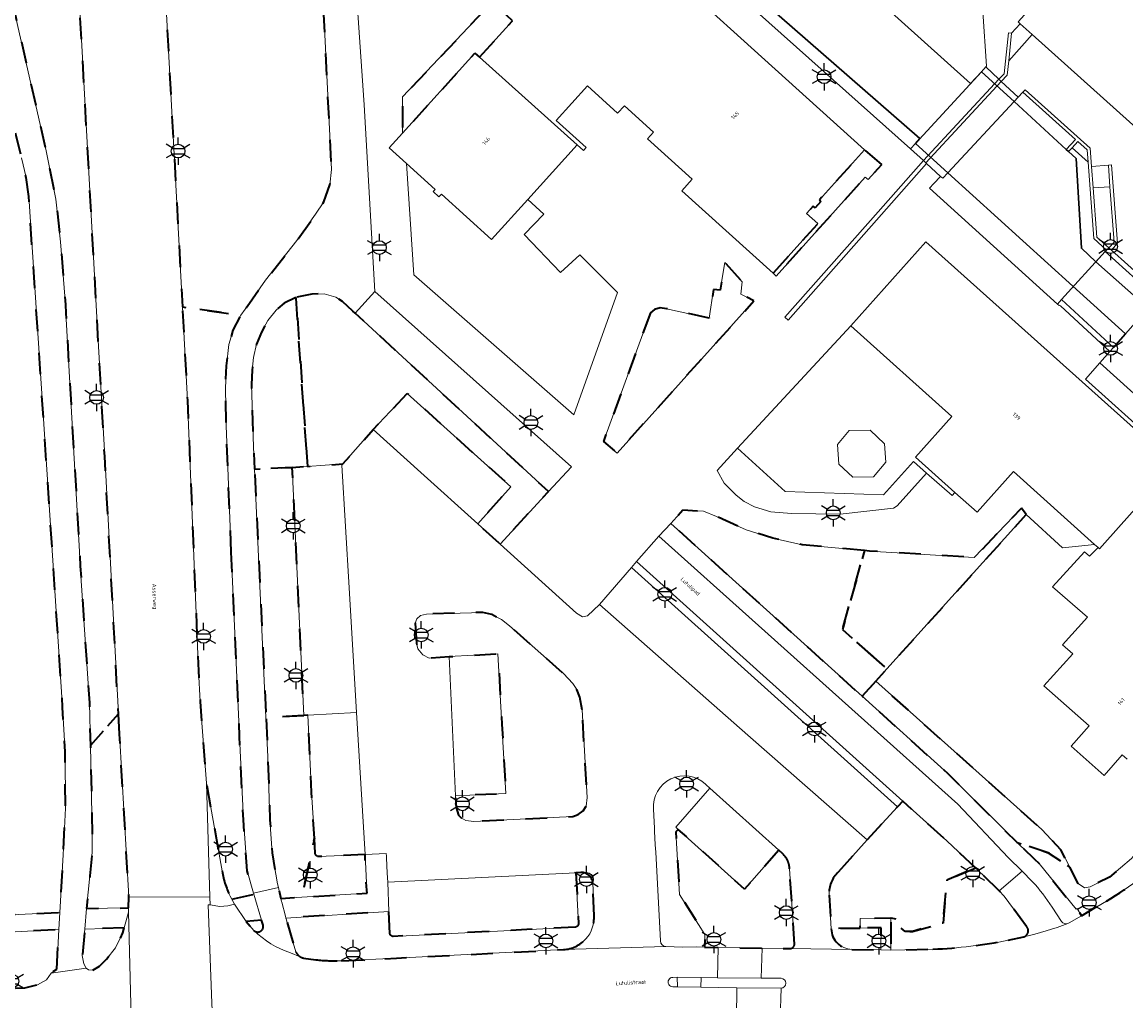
# Model space of a CAD drawing. Extents: x 105780 to 185197, y 477999 to 525027.
# Tile 101 of 256: x 106486 to 106589, y 479594 to 479685. Entities that reach past the tile are written whole.
import ezdxf
from ezdxf.enums import TextEntityAlignment as Align

# ---------------------------------------------------------------- set-up
doc = ezdxf.new("R2010")
doc.units = 0
doc.linetypes.add('XX-HIDDEN', pattern=[4, 2, -2])
for name, color, linetype, lineweight in [('B-GV-GR-HAAG_01-G', 252, 'GR-HAAG1', 13), ('B-GV-GR-MATERIAALGRENS-G', 252, 'XX-HIDDEN', 35), ('B-RO-IE-MEUBILAIR_WEGMEUBILAIR-S', 252, 'Continuous', 25), ('B-RO-IE-TERREINAFSCHEIDING_KUNSTMATIG_SCHUTTING-G', 252, 'IE-TERREINAFSCHEIDING-KUNSTMATIG-DICHT', 18), ('B-WE-GK-KADEMUUR-G', 252, 'Continuous', 18), ('B-WE-GW-WATERGANG_SLOOT_INSTEEK-G', 252, 'Continuous', 30), ('B-XX-KG-KADASTRAAL_BEBOUWING-G', 252, 'Continuous', 20), ('B1-WE-KW-KUNSTWERK_DEK-BRUG', 252, 'Continuous', 18), ('B1-WE-KW-KUNSTWERK_LANDHOOFD-GV', 252, 'Continuous', 18), ('B1-WE-OG-BEBOUWING-T18', 7, 'Continuous', 18), ('B1-WE-OG-TERREIN_ERF-GV', 252, 'Continuous', 18), ('B1-WE-OG-TOPOGRAFIE-T18', 10, 'Continuous', 18), ('B1-WE-VH-VERHARDING_ASFALT-GV', 252, 'Continuous', 18), ('B1-WE-VH-VERHARDING_BEDRIJFSVLOERPLAAT-GV', 252, 'Continuous', 18), ('B1-WE-VH-VERHARDING_BETON-GV', 252, 'Continuous', 18), ('B1-WE-VH-VERHARDING_BETONSTRAATSTEEN-GV', 252, 'Continuous', 18), ('B1-WE-VH-VERHARDING_GESLOTEN-GV', 252, 'Continuous', 18), ('B1-WE-VH-VERHARDING_STRAATBAKSTEEN-GV', 252, 'Continuous', 18), ('B1-WE-VH-VERHARDING_TEGEL-GV', 252, 'Continuous', 18)]:
    doc.layers.add(name, color=color, linetype=linetype, lineweight=lineweight)
doc.styles.add('NLCS-ISO', font='NLCS-ISO.ttf')
doc.styles.add('NLCS-ISO-M200-T18', font='NLCS-ISO.ttf', dxfattribs={"height": 0.36})
doc.linetypes.add('GR-HAAG1', pattern='A,6,[176,NLCS.shx,S=0.125,R=0,X=0,Y=0],-2', length=8)
doc.linetypes.add('IE-TERREINAFSCHEIDING-KUNSTMATIG-DICHT', pattern='A,8,-1,[82,NLCS.SHX,S=0.75,R=90,X=0,Y=0],-1', length=10)

# ---------------------------------------------------------------- blocks, each defined once
blk = doc.blocks.new('B-SIE-WEG_LICHTMAST-SO')
at = {"ltscale": 0.1}
for p, q in [((0, 1.27), (0, 2.53)), ((-1.1, 0.63), (-2.19, 1.27)), ((1.1, 0.63), (2.19, 1.27)), ((-1.1, -0.63), (-2.19, -1.27)), ((0, -1.27), (0, -2.53)), ((1.1, -0.63), (2.19, -1.27))]:
    blk.add_line(p, q, dxfattribs=at)
at = {"flags": 128}
for points in [[(-1.16, 0.5), (1.16, 0.5)], [(-1.16, -0.5), (1.16, -0.5)]]:
    blk.add_lwpolyline(points, dxfattribs=at)
at = {"ltscale": 0.1}
blk.add_circle((0, 0), 1.27, dxfattribs=at)
at = {"style": 'NLCS-ISO'}
blk.add_attdef('TYPE', text='', height=1.8, dxfattribs=at).set_placement((0, 2.53), align=Align.BOTTOM_CENTER)

msp = doc.modelspace()

# ---------------------------------------------------------------- linework, layer by layer
at = {"layer": 'B-GV-GR-HAAG_01-G', "flags": 128}
msp.add_lwpolyline([(106552.624, 479645.137), (106550.75, 479643.07), (106551.39, 479641.9), (106552.51, 479640.78), (106553.25, 479640.2), (106554.19, 479639.71), (106555.71, 479639.23), (106557.64, 479639.09), (106562.13, 479639.01), (106567.06, 479639.59), (106567.42, 479639.79), (106570.13, 479642.82), (106568.93, 479643.91), (106566.14, 479640.81), (106557.05, 479641.11)], close=True, dxfattribs=at)
at = {"layer": 'B-GV-GR-MATERIAALGRENS-G', "flags": 128}
for points in [[(106514.354, 479685.256), (106507.321, 479691.431), (106500.85, 479696.83), (106500.21, 479696.84), (106500.005, 479700.61), (106498.958, 479700.57), (106501.268, 479658.204), (106506.69, 479657.42), (106507.473, 479658.542), (106508.95, 479660.66), (106511.85, 479664.33), (106513.6, 479666.77), (106514.36, 479667.91), (106514.91, 479669.5), (106515.08, 479670.91)], [(106487.05, 479668.41), (106486.8, 479670.16), (106486.39, 479672), (106481.535, 479691.913), (106470.985, 479695.339), (106466.745, 479691.707), (106467.86, 479687.72), (106459.98, 479685.912), (106454.63, 479681.33), (106459.387, 479680.814), (106471.292, 479681.46), (106482.17, 479682.17), (106483.46, 479667.17), (106483.87, 479661.04), (106482.42, 479661.17), (106483.923, 479638.6), (106483.976, 479637.599), (106484.149, 479633.709), (106485.45, 479601.964), (106489.927, 479602.18), (106490.25, 479607.51), (106490.45, 479611.81), (106490.41, 479617.03), (106490.19, 479621.18)], [(106491.37, 479693.03), (106484.415, 479691.361), (106484.481, 479691.076), (106488.65, 479672.65), (106489.57, 479668.17), (106489.99, 479664.21), (106490.44, 479658.43), (106490.486, 479657.616), (106491.743, 479635.562), (106491.82, 479634.22), (106492.66, 479621.57), (106492.752, 479617.614), (106495.35, 479620.545), (106494.08, 479644.35), (106493.333, 479657.771)], [(106528.768, 479681.299), (106531.822, 479684.677), (106529.93, 479686.387), (106521.65, 479677.63), (106521.65, 479677.123), (106521.65, 479674.279), (106528.342, 479681.684)], [(106566, 479671.38), (106564.393, 479672.72), (106560.211, 479668.093), (106560.354, 479667.964), (106559.814, 479667.367), (106559.64, 479667.525), (106559.03, 479666.85), (106560.077, 479665.903), (106555.926, 479661.31), (106556.213, 479661.051), (106564.45, 479670.21), (106564.71, 479669.99)], [(106544.57, 479657.66), (106540.23, 479645.75), (106541.49, 479644.68), (106554.146, 479658.752), (106552.95, 479659.39), (106553.07, 479660.52), (106551.47, 479662.31), (106551.04, 479659.76), (106550.42, 479659.81), (106550, 479657.15), (106546.06, 479658.03), (106545.48, 479658.1), (106544.95, 479657.97)], [(106517.248, 479657.628), (106517.04, 479657.82), (106516.07, 479658.7), (106515.48, 479659.1), (106514.4, 479659.41), (106513.25, 479659.39), (106511.78, 479659.08), (106512.851, 479643.447), (106516.115, 479643.67), (106518.93, 479646.87), (106522.07, 479650.19), (106531.66, 479641.56), (106528.59, 479638.131), (106530.658, 479636.259), (106535.142, 479641.108)], [(106511.78, 479659.08), (106510.68, 479658.54), (106509.93, 479657.91), (106509.16, 479656.95), (106508.59, 479655.85), (106508.12, 479654.74), (106507.86, 479653.53), (106507.72, 479652.35), (106507.65, 479651.03), (106507.85, 479645.26), (106507.945, 479643.189), (106511.44, 479643.35), (106512.851, 479643.447)], [(106511.44, 479643.35), (106507.945, 479643.189), (106509.003, 479620.228), (106512.49, 479620.39)], [(106564.373, 479635.654), (106558.61, 479636.2), (106555.9, 479636.79), (106553.44, 479637.57), (106550.7, 479638.8), (106549.48, 479639.29), (106547.57, 479639.38), (106546.47, 479638.16), (106564.17, 479622.174), (106565.43, 479623.57), (106566.463, 479624.714), (106562.345, 479628.341)], [(106579.35, 479638.99), (106578.9, 479639.57), (106574.54, 479635.02), (106564.84, 479635.61), (106564.373, 479635.654), (106562.345, 479628.341), (106566.463, 479624.714)], [(106538.25, 479620.92), (106538.05, 479622.1), (106537.78, 479622.81), (106537.41, 479623.37), (106536.54, 479624.27), (106531.54, 479628.69), (106530.79, 479629.27), (106529.91, 479629.73), (106529.06, 479629.94), (106523.87, 479629.77), (106523.31, 479629.64), (106522.96, 479629.33), (106522.8, 479628.93), (106522.92, 479627.08), (106523.05, 479626.55), (106523.53, 479626), (106524.11, 479625.71), (106525.96, 479625.85), (106530.47, 479626.11), (106530.839, 479619.564), (106531.2, 479613.17), (106526.542, 479612.96), (106526.59, 479611.89), (106526.83, 479611.18), (106527.07, 479610.93), (106527.49, 479610.67), (106528.25, 479610.6), (106537.4, 479611.04), (106537.89, 479611.23), (106538.35, 479611.58), (106538.64, 479612.02), (106538.73, 479612.8)], [(106565.43, 479623.57), (106564.17, 479622.174), (106572.09, 479615.02), (106578.502, 479608.651), (106581.392, 479607.704), (106583.39, 479606.35), (106582.54, 479607.96), (106580.79, 479609.85)], [(106495.45, 479618.67), (106495.35, 479620.545), (106492.752, 479617.614), (106492.9, 479611.26), (106492.92, 479607.75), (106492.703, 479605.549), (106492.409, 479602.543), (106496.284, 479602.59), (106496.32, 479603.63)], [(106512.872, 479620.412), (106512.49, 479620.39), (106509.003, 479620.228), (106509.17, 479616.6), (106509.37, 479610.73), (106509.56, 479607.7), (106510.07, 479604.82), (106510.15, 479604.473), (106510.357, 479603.575), (106510.382, 479603.467), (106512.32, 479603.583), (106513.477, 479609.008), (106513.224, 479613.313)], [(106489.65, 479596.93), (106489.83, 479600.59), (106470.19, 479599.544), (106470.359, 479594.377), (106476.84, 479594.82), (106486.7, 479595.21), (106487.87, 479595.49), (106488.71, 479595.94), (106489.12, 479596.57)], [(106495.885, 479600.75), (106492.233, 479600.63), (106492.01, 479598.18), (106492.16, 479597.42), (106492.37, 479597.02), (106492.59, 479596.88), (106492.99, 479596.82), (106493.6, 479597.19), (106494.25, 479597.84), (106495.08, 479598.89), (106495.76, 479600.28)]]:
    msp.add_lwpolyline(points, close=True, dxfattribs=at)
for points in [[(106505.79, 479635.51), (106505.315, 479647.186), (106505.27, 479650.67), (106505.35, 479652.74), (106505.58, 479654.71), (106505.98, 479656.05), (106506.69, 479657.42), (106501.268, 479658.204), (106501.74, 479649.55), (106502.75, 479624.53), (106502.91, 479621.683), (106503.489, 479614.143), (106504.969, 479605.842)], [(106505.832, 479603.397), (106507.883, 479603.875), (106507.863, 479603.944), (106507.267, 479606.026), (106506.91, 479610.74), (106506.562, 479618.445), (106505.79, 479635.51)], [(106604.399, 479620.904), (106604.08, 479621.31), (106603.303, 479622.013), (106592.27, 479610.18), (106590.12, 479608.04), (106587.06, 479605.44), (106585.26, 479604.54), (106584.74, 479604.46), (106584.15, 479604.85), (106583.39, 479606.35), (106581.392, 479607.704), (106578.502, 479608.651), (106578.608, 479608.546), (106580.093, 479607.141), (106580.55, 479606.695), (106583.962, 479602.464), (106584.075, 479602.534), (106584.457, 479601.876), (106586.767, 479603.228)], [(106574.65, 479606.3), (106572, 479608.79), (106567.923, 479612.461), (106567.449, 479611.949), (106564.616, 479608.887), (106562.493, 479606.514), (106561.956, 479605.911)], [(106556.442, 479607.933), (106553.289, 479604.329), (106547.157, 479609.858), (106546.919, 479609.619), (106547.276, 479603.835), (106549.609, 479600.136), (106549.578, 479598.954), (106550.832, 479598.935), (106554.912, 479598.872), (106557.524, 479598.832)], [(106513.557, 479607.643), (106513.477, 479609.008), (106512.32, 479603.583), (106518.357, 479603.944), (106518.323, 479604.23), (106518.17, 479607.534)], [(106518.17, 479607.534), (106513.866, 479607.34)], [(106556.822, 479607.592), (106556.442, 479607.933)], [(106557.912, 479599.223), (106557.446, 479606.224)], [(106561.119, 479603.784), (106561.312, 479600.668), (106563.984, 479600.729), (106563.986, 479601.612), (106566.825, 479601.691), (106567.499, 479601.536), (106567.709, 479600.752), (106568.149, 479600.408), (106568.818, 479600.427), (106571.648, 479601.192), (106572.012, 479605.15), (106574.65, 479606.3)], [(106576.853, 479604.172), (106574.65, 479606.3), (106572.012, 479605.15), (106571.648, 479601.192), (106568.818, 479600.427), (106568.149, 479600.408), (106567.709, 479600.752), (106567.499, 479601.536), (106566.825, 479601.691), (106566.831, 479598.69), (106570.716, 479598.774)], [(106538.14, 479605.879), (106537.688, 479605.839)], [(106537.688, 479605.839), (106537.912, 479601.131)], [(106539.355, 479601.907), (106539.255, 479604.941)], [(106579.378, 479600.878), (106577.31, 479603.674), (106576.853, 479604.172)], [(106520.468, 479600.223), (106520.379, 479602.261), (106510.852, 479601.657), (106510.863, 479601.616), (106510.933, 479601.35), (106511.761, 479598.528)], [(106508.597, 479601.461), (106507.171, 479601.347), (106507.891, 479600.497)], [(106508.742, 479601.007), (106508.597, 479601.461)], [(106537.638, 479600.818), (106520.775, 479599.957)], [(106563.984, 479600.729), (106561.312, 479600.668)], [(106563.209, 479598.757), (106565.896, 479598.707), (106565.918, 479600.759), (106563.984, 479600.729)], [(106577.676, 479599.6), (106579.119, 479599.91)], [(106515.999, 479597.713), (106521.077, 479597.945), (106536.531, 479598.736)], [(106512.483, 479597.951), (106513.607, 479597.8)]]:
    msp.add_lwpolyline(points, dxfattribs=at)
for points in [[(106513.866, 479607.34, -0.36601), (106513.557, 479607.643)], [(106557.278, 479606.973, 0.1032792), (106556.822, 479607.592)], [(106586.767, 479603.228, 0.074603), (106592.831, 479608.037)], [(106557.446, 479606.224, 0.1039977), (106557.278, 479606.973)], [(106504.969, 479605.842, 0.0731874), (106505.832, 479603.397)], [(106539.255, 479604.941, 0.3726691), (106538.14, 479605.879)], [(106561.956, 479605.911, 0.2241466), (106561.119, 479603.784)], [(106536.531, 479598.736, 0.4175158), (106539.355, 479601.907)], [(106537.912, 479601.131, -0.3801485), (106537.638, 479600.818)], [(106507.891, 479600.497, 0.7366097), (106508.742, 479601.007)], [(106520.775, 479599.957, -0.3716979), (106520.468, 479600.223)], [(106561.312, 479600.668, 0.4044121), (106563.209, 479598.757)], [(106579.119, 479599.91, 0.5485343), (106579.378, 479600.878)], [(106557.524, 479598.832, 0.3510717), (106557.912, 479599.223)], [(106570.716, 479598.774, 0.0387924), (106577.676, 479599.6)], [(106511.761, 479598.528, 0.1472593), (106512.166, 479598.078)], [(106512.166, 479598.078, 0.0799368), (106512.483, 479597.951)], [(106513.607, 479597.8, 0.040559), (106515.999, 479597.713)]]:
    msp.add_lwpolyline(points, format="xyb", dxfattribs=at)
at = {"layer": 'B-RO-IE-TERREINAFSCHEIDING_KUNSTMATIG_SCHUTTING-G', "flags": 128}
for points in [[(106577.724, 479680.968), (106577.992, 479683.514), (106577.694, 479683.545), (106577.295, 479679.764), (106576.824, 479679.258), (106577.043, 479679.053), (106577.583, 479679.633)], [(106569.828, 479671.742), (106570.053, 479671.544), (106577.043, 479679.053), (106576.824, 479679.258)], [(106579.038, 479678.069), (106583.908, 479673.702), (106583.052, 479672.767), (106583.273, 479672.565), (106583.591, 479672.912), (106584.132, 479673.502), (106584.988, 479672.734), (106585.073, 479671.584), (106585.593, 479664.52), (106586.786, 479663.45), (106586.99, 479663.67), (106585.884, 479664.663), (106585.549, 479669.204), (106585.402, 479671.199), (106585.278, 479672.877), (106579.242, 479678.289)], [(106570.128, 479671.478), (106570.053, 479671.544), (106569.828, 479671.742), (106565.66, 479667), (106557.02, 479657.24), (106557.32, 479656.975), (106565.96, 479666.735)], [(106586.948, 479671.313), (106587.095, 479669.318), (106587.473, 479664.189), (106586.99, 479663.67), (106587.227, 479663.457), (106587.78, 479664.1), (106587.247, 479671.335)], [(106586.149, 479653.011), (106584.823, 479651.52), (106593.357, 479643.868), (106594.956, 479642.434), (106597.116, 479643.162), (106594.683, 479645.347)]]:
    msp.add_lwpolyline(points, close=True, dxfattribs=at)
at = {"layer": 'B-WE-GK-KADEMUUR-G', "flags": 128}
for points in [[(106530.445, 479695.806), (106530.919, 479695.4), (106531.121, 479695.622), (106534.01, 479698.94), (106539.01, 479699.29), (106568.64, 479672.83), (106569.095, 479673.325), (106569.514, 479673.781), (106539.628, 479699.883), (106533.832, 479699.316)], [(106585.073, 479671.584), (106583.591, 479672.912), (106583.273, 479672.565), (106583.954, 479671.94), (106584.46, 479663.63), (106585.78, 479662.37), (106586.656, 479663.311), (106586.786, 479663.45), (106585.593, 479664.52)], [(106572.092, 479670.608), (106571.62, 479670.1), (106571.427, 479670.277), (106570.808, 479669.611), (106570.409, 479669.181), (106582.236, 479658.461), (106582.614, 479658.878), (106587.41, 479654.43), (106588.531, 479655.702), (106583.674, 479660.106)], [(106591.99, 479659.81), (106591.77, 479659.38), (106591.446, 479659.012), (106586.656, 479663.311), (106585.78, 479662.37), (106590.625, 479658.08), (106603.044, 479646.74), (106614.85, 479635.96), (106613.36, 479634.44), (106614.31, 479633.63), (106614.991, 479633.008), (106615.168, 479632.847), (106615.476, 479633.189), (106618.159, 479636.171), (106617.998, 479636.322)]]:
    msp.add_lwpolyline(points, close=True, dxfattribs=at)
at = {"layer": 'B-WE-GW-WATERGANG_SLOOT_INSTEEK-G', "flags": 128}
for points in [[(106539.628, 479699.883), (106569.514, 479673.781), (106569.095, 479673.325), (106572.092, 479670.608), (106583.674, 479660.106), (106588.531, 479655.702), (106587.41, 479654.43), (106587.084, 479654.064), (106586.149, 479653.011), (106594.683, 479645.347)], [(106590.625, 479658.08), (106585.78, 479662.37), (106584.46, 479663.63), (106583.954, 479671.94), (106583.273, 479672.565), (106583.052, 479672.767), (106578.221, 479677.192), (106575.197, 479679.962), (106574.205, 479678.883), (106565.356, 479686.817)]]:
    msp.add_lwpolyline(points, dxfattribs=at)
at = {"layer": 'B-XX-KG-KADASTRAAL_BEBOUWING-G', "flags": 128}
for points in [[(106547.301, 479739.247), (106536.429, 479727.282), (106542.548, 479721.823), (106542.772, 479721.624), (106552.23, 479713.186), (106550.303, 479711.045), (106549.192, 479709.81), (106548.181, 479708.686), (106563.832, 479694.606), (106562.511, 479693.137), (106567.359, 479689.05), (106568.727, 479690.577), (106573.195, 479686.571), (106573.629, 479687.055), (106576.366, 479690.108), (106578.376, 479688.306), (106578.467, 479687.21), (106579.567, 479687.238), (106580.364, 479686.523), (106578.608, 479684.565), (106578.789, 479684.403), (106579.906, 479683.402), (106591.005, 479673.45)], [(106531.822, 479684.677), (106528.768, 479681.299), (106537.794, 479673.184), (106538.372, 479672.662), (106538.621, 479672.938), (106535.846, 479675.446), (106538.74, 479678.648), (106541.537, 479676.12), (106542.161, 479676.81), (106544.855, 479674.374), (106544.304, 479673.764), (106548.452, 479670.015), (106547.482, 479668.943), (106555.926, 479661.31), (106560.077, 479665.903), (106559.03, 479666.85), (106559.64, 479667.525), (106559.814, 479667.367), (106560.354, 479667.964), (106560.211, 479668.093), (106564.393, 479672.72), (106538.623, 479696.013)], [(106589.164, 479639.194), (106586.383, 479636.083), (106586.142, 479635.815), (106585.993, 479635.949), (106585.207, 479635.129), (106584.744, 479635.535), (106581.786, 479632.306), (106585.018, 479629.485), (106582.712, 479626.947), (106583.651, 479626.115), (106580.986, 479623.142), (106585.175, 479619.452), (106583.5, 479617.55), (106586.562, 479614.852), (106588.238, 479616.754), (106588.695, 479616.352)]]:
    msp.add_lwpolyline(points, dxfattribs=at)
for points in [[(106537.794, 479673.184), (106528.768, 479681.299), (106528.342, 479681.684), (106521.65, 479674.279), (106520.408, 479672.905), (106521.992, 479671.473), (106524.647, 479669.074), (106524.461, 479668.869), (106525.012, 479668.371), (106525.241, 479668.624), (106529.881, 479664.43), (106533.233, 479668.139)], [(106563.114, 479656.457), (106572.474, 479648.067), (106569.103, 479644.306), (106572.756, 479641.032), (106574.8, 479639.2), (106578.17, 479642.961), (106585.678, 479636.231), (106585.993, 479635.949), (106586.142, 479635.815), (106586.383, 479636.083), (106589.164, 479639.194), (106593.096, 479643.58), (106570.07, 479664.217)]]:
    msp.add_lwpolyline(points, close=True, dxfattribs=at)
at = {"layer": 'B1-WE-KW-KUNSTWERK_DEK-BRUG', "flags": 128}
for points in [[(106568.64, 479672.83), (106569.828, 479671.742), (106570.128, 479671.478), (106571.427, 479670.277), (106571.62, 479670.1), (106572.092, 479670.608), (106578.221, 479677.192), (106578.6, 479677.6), (106577.043, 479679.053), (106576.824, 479679.258), (106575.6, 479680.4), (106575.197, 479679.962), (106569.095, 479673.325)], [(106582.531, 479658.288), (106587.084, 479654.064), (106587.41, 479654.43), (106591.446, 479659.012), (106591.77, 479659.38), (106587.227, 479663.457), (106586.99, 479663.67), (106586.786, 479663.45), (106586.656, 479663.311), (106582.614, 479658.878), (106582.236, 479658.461), (106582.38, 479658.33)]]:
    msp.add_lwpolyline(points, close=True, dxfattribs=at)
at = {"layer": 'B1-WE-KW-KUNSTWERK_LANDHOOFD-GV', "flags": 128}
for points in [[(106577.043, 479679.053), (106576.824, 479679.258), (106575.6, 479680.4), (106575.197, 479679.962), (106578.221, 479677.192), (106578.6, 479677.6)], [(106569.095, 479673.325), (106568.64, 479672.83), (106569.828, 479671.742), (106570.053, 479671.544), (106570.128, 479671.478), (106571.427, 479670.277), (106571.62, 479670.1), (106572.092, 479670.608)], [(106587.227, 479663.457), (106586.99, 479663.67), (106586.786, 479663.45), (106586.656, 479663.311), (106591.446, 479659.012), (106591.77, 479659.38)], [(106582.614, 479658.878), (106582.236, 479658.461), (106582.38, 479658.33), (106582.531, 479658.288), (106587.084, 479654.064), (106587.41, 479654.43)]]:
    msp.add_lwpolyline(points, close=True, dxfattribs=at)
at = {"layer": 'B1-WE-OG-TERREIN_ERF-GV', "flags": 128}
for points in [[(106563.114, 479656.457), (106552.624, 479645.137), (106557.05, 479641.11), (106566.14, 479640.81), (106568.93, 479643.91), (106570.13, 479642.82), (106572.51, 479640.76), (106572.756, 479641.032), (106569.103, 479644.306), (106572.474, 479648.067)], [(106566.36, 479643.83), (106565.21, 479642.48), (106563.29, 479642.45), (106562, 479643.66), (106561.9, 479645.47), (106562.96, 479646.76), (106564.92, 479646.79), (106566.23, 479645.53)], [(106566.36, 479643.83), (106566.23, 479645.53), (106564.92, 479646.79), (106562.96, 479646.76), (106561.9, 479645.47), (106562, 479643.66), (106563.29, 479642.45), (106565.21, 479642.48)]]:
    msp.add_lwpolyline(points, close=True, dxfattribs=at)
msp.add_lwpolyline([(106588.695, 479616.352), (106588.238, 479616.754), (106586.562, 479614.852), (106583.5, 479617.55), (106585.175, 479619.452), (106580.986, 479623.142), (106583.651, 479626.115), (106582.712, 479626.947), (106585.018, 479629.485), (106581.786, 479632.306), (106584.744, 479635.535), (106585.207, 479635.129), (106585.993, 479635.949), (106585.678, 479636.231), (106582.7, 479635.9), (106579.35, 479638.99), (106566.463, 479624.714), (106565.43, 479623.57), (106580.79, 479609.85), (106582.54, 479607.96), (106583.39, 479606.35), (106584.15, 479604.85), (106584.74, 479604.46), (106585.26, 479604.54), (106587.06, 479605.44), (106590.12, 479608.04)], dxfattribs=at)
at = {"layer": 'B1-WE-VH-VERHARDING_ASFALT-GV', "flags": 128}
for points in [[(106501.268, 479658.204), (106498.958, 479700.57), (106491.02, 479700.267), (106491.37, 479693.03), (106493.333, 479657.771), (106494.08, 479644.35), (106495.35, 479620.545), (106495.45, 479618.67), (106496.32, 479603.63), (106503.822, 479603.581), (106503.489, 479614.143), (106502.91, 479621.683), (106502.75, 479624.53), (106501.74, 479649.55)], [(106570.128, 479671.478), (106571.427, 479670.277), (106571.62, 479670.1), (106572.092, 479670.608), (106578.221, 479677.192), (106578.6, 479677.6), (106577.043, 479679.053), (106570.053, 479671.544)], [(106582.531, 479658.288), (106587.084, 479654.064), (106587.41, 479654.43), (106591.446, 479659.012), (106591.77, 479659.38), (106587.227, 479663.457), (106586.99, 479663.67), (106586.786, 479663.45), (106586.656, 479663.311), (106582.614, 479658.878), (106582.236, 479658.461), (106582.38, 479658.33)], [(106519.09, 479659.62), (106517.248, 479657.628), (106535.142, 479641.108), (106537.27, 479643.41)], [(106545.34, 479637), (106543.292, 479634.638), (106567.923, 479612.461), (106572, 479608.79), (106574.65, 479606.3), (106576.853, 479604.172), (106578.958, 479605.981), (106577.677, 479607.248), (106573.02, 479612.18)]]:
    msp.add_lwpolyline(points, close=True, dxfattribs=at)
for points in [[(106486.39, 479672), (106486.8, 479670.16), (106487.05, 479668.41), (106490.19, 479621.18), (106490.41, 479617.03), (106490.45, 479611.81), (106490.25, 479607.51), (106489.927, 479602.18), (106489.83, 479600.59), (106489.65, 479596.93), (106489.12, 479596.57), (106492.37, 479597.02), (106492.16, 479597.42), (106492.01, 479598.18), (106492.233, 479600.63), (106492.409, 479602.543), (106492.703, 479605.549), (106492.92, 479607.75), (106492.9, 479611.26), (106492.752, 479617.614), (106492.66, 479621.57), (106491.82, 479634.22), (106491.743, 479635.562), (106490.486, 479657.616), (106490.44, 479658.43), (106489.99, 479664.21), (106489.57, 479668.17), (106488.65, 479672.65), (106484.481, 479691.076)], [(106514.354, 479685.256), (106515.08, 479670.91), (106514.91, 479669.5), (106514.36, 479667.91), (106513.6, 479666.77), (106511.85, 479664.33), (106508.95, 479660.66), (106507.473, 479658.542), (106506.69, 479657.42), (106505.98, 479656.05), (106505.58, 479654.71), (106505.35, 479652.74), (106505.27, 479650.67), (106505.315, 479647.186), (106505.79, 479635.51), (106506.562, 479618.445), (106506.91, 479610.74), (106507.267, 479606.026), (106507.863, 479603.944), (106510.15, 479604.473), (106510.07, 479604.82), (106509.56, 479607.7), (106509.37, 479610.73), (106509.17, 479616.6), (106509.003, 479620.228), (106507.945, 479643.189), (106507.85, 479645.26), (106507.65, 479651.03), (106507.72, 479652.35), (106507.86, 479653.53), (106508.12, 479654.74), (106508.59, 479655.85), (106509.16, 479656.95), (106509.93, 479657.91), (106510.68, 479658.54), (106511.78, 479659.08), (106513.25, 479659.39), (106514.4, 479659.41), (106515.48, 479659.1), (106516.07, 479658.7), (106517.04, 479657.82), (106517.248, 479657.628), (106519.09, 479659.62), (106518.102, 479676.892), (106517.51, 479685.38)], [(106504.008, 479593.781), (106503.653, 479602.874), (106503.844, 479602.885), (106503.822, 479603.581), (106496.32, 479603.63), (106496.284, 479602.59), (106496.27, 479602.2), (106496.787, 479582.7)], [(106586.767, 479603.228), (106584.457, 479601.876), (106583.314, 479601.214), (106583.203, 479601.157)], [(106507.891, 479600.497), (106507.171, 479601.347), (106506.093, 479602.935), (106505.47, 479602.801), (106504.736, 479602.716), (106503.844, 479602.885), (106503.653, 479602.874), (106504.008, 479593.781), (106504.322, 479586.888)], [(106579.119, 479599.91), (106577.676, 479599.6)], [(106512.166, 479598.078), (106511.257, 479598.445)], [(106546.65, 479596.167), (106547.047, 479596.19), (106549.257, 479596.142), (106550.776, 479596.139), (106550.832, 479598.935), (106549.578, 479598.954), (106548.836, 479598.985), (106547.538, 479598.972), (106546.002, 479599.013), (106536.531, 479598.736), (106521.077, 479597.945), (106515.999, 479597.713)], [(106570.716, 479598.774), (106566.831, 479598.69), (106565.896, 479598.707), (106563.209, 479598.757), (106557.524, 479598.832), (106554.912, 479598.872), (106554.824, 479596.084), (106556.658, 479596.09)], [(106513.607, 479597.8), (106512.483, 479597.951)], [(106544.003, 479592.508), (106546.983, 479592.517), (106549.101, 479592.455), (106552.527, 479592.407), (106552.582, 479595.206)], [(106552.582, 479595.206), (106549.229, 479595.272), (106547.065, 479595.298), (106546.647, 479595.298)], [(106556.66, 479595.166), (106556.569, 479592.343), (106565.889, 479592.215), (106571, 479592.147), (106584.903, 479591.937), (106585.444, 479591.935)]]:
    msp.add_lwpolyline(points, dxfattribs=at)
at = {"layer": 'B1-WE-VH-VERHARDING_ASFALT-GV'}
for points in [[(106592.831, 479608.037, -0.074603), (106586.767, 479603.228)], [(106583.203, 479601.157, -0.0334078), (106579.119, 479599.91)], [(106511.257, 479598.445, -0.1130381), (106507.891, 479600.497)], [(106577.676, 479599.6, -0.0387924), (106570.716, 479598.774)], [(106512.483, 479597.951, -0.0799368), (106512.166, 479598.078)], [(106515.999, 479597.713, -0.040559), (106513.607, 479597.8)], [(106546.647, 479595.298, -1.0138088), (106546.65, 479596.167)], [(106556.658, 479596.09, -0.9567174), (106556.66, 479595.166)]]:
    msp.add_lwpolyline(points, format="xyb", dxfattribs=at)
at = {"layer": 'B1-WE-VH-VERHARDING_BEDRIJFSVLOERPLAAT-GV', "flags": 128}
for points in [[(106496.27, 479602.2), (106495.885, 479600.75), (106495.76, 479600.28), (106495.08, 479598.89), (106494.25, 479597.84), (106493.6, 479597.19), (106492.99, 479596.82), (106492.59, 479596.88), (106492.37, 479597.02), (106489.12, 479596.57), (106488.71, 479595.94), (106487.87, 479595.49), (106486.7, 479595.21), (106476.84, 479594.82), (106470.359, 479594.377), (106470.543, 479588.837), (106487.43, 479589.72), (106487.96, 479589.67), (106488.43, 479589.53), (106489.11, 479589.15), (106489.38, 479589.001), (106492.885, 479588.27)], [(106496.787, 479582.7), (106496.27, 479602.2)]]:
    msp.add_lwpolyline(points, dxfattribs=at)
for points in [[(106554.912, 479598.872), (106550.832, 479598.935), (106550.776, 479596.139), (106554.824, 479596.084)], [(106556.66, 479595.166), (106552.582, 479595.206), (106552.527, 479592.407), (106556.569, 479592.343)]]:
    msp.add_lwpolyline(points, close=True, dxfattribs=at)
at = {"layer": 'B1-WE-VH-VERHARDING_BETON-GV', "flags": 128}
for points in [[(106579.906, 479683.402), (106578.789, 479684.403), (106577.992, 479683.514), (106577.724, 479680.968)], [(106569.828, 479671.742), (106576.824, 479679.258), (106575.6, 479680.4), (106575.197, 479679.962), (106569.095, 479673.325), (106568.64, 479672.83)], [(106583.591, 479672.912), (106585.073, 479671.584), (106584.988, 479672.734), (106584.132, 479673.502)], [(106586.948, 479671.313), (106585.402, 479671.199), (106585.549, 479669.204), (106587.095, 479669.318)]]:
    msp.add_lwpolyline(points, close=True, dxfattribs=at)
at = {"layer": 'B1-WE-VH-VERHARDING_BETONSTRAATSTEEN-GV', "flags": 128}
for points in [[(106587.095, 479669.318), (106585.549, 479669.204), (106585.884, 479664.663), (106586.99, 479663.67), (106587.473, 479664.189)], [(106522.07, 479650.19), (106518.93, 479646.87), (106523.341, 479642.879), (106528.59, 479638.131), (106531.66, 479641.56)], [(106516.69, 479632.198), (106516.01, 479643.55), (106516.115, 479643.67), (106512.851, 479643.447), (106511.44, 479643.35), (106512.49, 479620.39), (106512.872, 479620.412), (106517.38, 479620.67)], [(106542.818, 479634.092), (106539.86, 479630.68), (106553.599, 479618.585), (106564.616, 479608.887), (106567.449, 479611.949)], [(106543.292, 479634.638), (106542.818, 479634.092), (106567.449, 479611.949), (106567.923, 479612.461)], [(106538.73, 479612.8), (106538.64, 479612.02), (106538.35, 479611.58), (106537.89, 479611.23), (106537.4, 479611.04), (106528.25, 479610.6), (106527.49, 479610.67), (106527.07, 479610.93), (106526.83, 479611.18), (106526.59, 479611.89), (106526.542, 479612.96), (106525.96, 479625.85), (106524.11, 479625.71), (106523.53, 479626), (106523.05, 479626.55), (106522.92, 479627.08), (106522.8, 479628.93), (106522.96, 479629.33), (106523.31, 479629.64), (106523.87, 479629.77), (106529.06, 479629.94), (106529.91, 479629.73), (106530.79, 479629.27), (106531.54, 479628.69), (106536.54, 479624.27), (106537.41, 479623.37), (106537.78, 479622.81), (106538.05, 479622.1), (106538.25, 479620.92)], [(106530.839, 479619.564), (106530.47, 479626.11), (106525.96, 479625.85), (106526.542, 479612.96), (106531.2, 479613.17)], [(106550.068, 479613.679), (106546.916, 479610.075), (106547.157, 479609.858), (106553.289, 479604.329), (106556.442, 479607.933)], [(106549.257, 479596.142), (106547.047, 479596.19), (106547.065, 479595.298), (106549.229, 479595.272)]]:
    msp.add_lwpolyline(points, close=True, dxfattribs=at)
for points in [[(106561.956, 479605.911), (106562.493, 479606.514), (106564.616, 479608.887), (106553.599, 479618.585), (106539.86, 479630.68), (106538.75, 479629.62), (106538.3, 479629.53), (106537.72, 479629.87), (106530.658, 479636.259), (106528.59, 479638.131), (106523.341, 479642.879), (106518.93, 479646.87), (106516.115, 479643.67), (106516.01, 479643.55), (106516.69, 479632.198), (106517.38, 479620.67), (106518.17, 479607.534), (106520.132, 479607.633), (106520.145, 479607.393), (106520.154, 479607.216), (106520.228, 479605.814), (106520.273, 479604.965), (106537.688, 479605.839), (106538.14, 479605.879)], [(106517.38, 479620.67), (106512.872, 479620.412), (106513.224, 479613.313), (106513.477, 479609.008), (106513.557, 479607.643)], [(106513.866, 479607.34), (106518.17, 479607.534), (106517.38, 479620.67)], [(106503.489, 479614.143), (106503.822, 479603.581), (106503.844, 479602.885), (106504.736, 479602.716), (106505.47, 479602.801), (106506.093, 479602.935), (106505.832, 479603.397)], [(106504.969, 479605.842), (106503.489, 479614.143)], [(106549.672, 479614.036), (106549.746, 479613.968), (106550.068, 479613.679)], [(106550.068, 479613.679), (106556.442, 479607.933), (106556.822, 479607.592)], [(106545.508, 479599.539), (106545.061, 479607.746), (106545.027, 479608.424), (106544.957, 479609.706), (106544.944, 479609.971), (106544.859, 479611.722)], [(106557.446, 479606.224), (106557.912, 479599.223)], [(106537.688, 479605.839), (106520.273, 479604.965), (106520.379, 479602.261), (106520.468, 479600.223)], [(106537.912, 479601.131), (106537.688, 479605.839)], [(106539.255, 479604.941), (106539.355, 479601.907)], [(106561.312, 479600.668), (106561.119, 479603.784)], [(106520.775, 479599.957), (106537.638, 479600.818)], [(106536.531, 479598.736), (106546.002, 479599.013)], [(106557.524, 479598.832), (106563.209, 479598.757)], [(106546.647, 479595.298), (106547.065, 479595.298), (106547.047, 479596.19)], [(106547.047, 479596.19), (106546.65, 479596.167)], [(106554.824, 479596.084), (106550.776, 479596.139), (106549.257, 479596.142), (106549.229, 479595.272), (106552.582, 479595.206), (106556.66, 479595.166)], [(106556.658, 479596.09), (106554.824, 479596.084)]]:
    msp.add_lwpolyline(points, dxfattribs=at)
at = {"layer": 'B1-WE-VH-VERHARDING_BETONSTRAATSTEEN-GV'}
for points in [[(106544.859, 479611.722, -0.6856773), (106549.672, 479614.036)], [(106513.557, 479607.643, 0.36601), (106513.866, 479607.34)], [(106556.822, 479607.592, -0.1032792), (106557.278, 479606.973)], [(106557.278, 479606.973, -0.1039977), (106557.446, 479606.224)], [(106505.832, 479603.397, -0.0731874), (106504.969, 479605.842)], [(106538.14, 479605.879, -0.3726691), (106539.255, 479604.941)], [(106561.119, 479603.784, -0.2241466), (106561.956, 479605.911)], [(106539.355, 479601.907, -0.4175158), (106536.531, 479598.736)], [(106537.638, 479600.818, 0.3801485), (106537.912, 479601.131)], [(106520.468, 479600.223, 0.3716979), (106520.775, 479599.957)], [(106563.209, 479598.757, -0.4044121), (106561.312, 479600.668)], [(106546.002, 479599.013, -0.4019962), (106545.508, 479599.539)], [(106557.912, 479599.223, -0.3510717), (106557.524, 479598.832)], [(106546.65, 479596.167, 1.0138088), (106546.647, 479595.298)], [(106556.66, 479595.166, 0.9567174), (106556.658, 479596.09)]]:
    msp.add_lwpolyline(points, format="xyb", dxfattribs=at)
at = {"layer": 'B1-WE-VH-VERHARDING_GESLOTEN-GV', "flags": 128}
msp.add_lwpolyline([(106575.341, 479685.52), (106573.629, 479687.055), (106573.195, 479686.571), (106568.727, 479690.577), (106567.359, 479689.05), (106565.356, 479686.817), (106574.205, 479678.883), (106575.197, 479679.962), (106575.6, 479680.4), (106575.668, 479680.474)], close=True, dxfattribs=at)
at = {"layer": 'B1-WE-VH-VERHARDING_STRAATBAKSTEEN-GV', "flags": 128}
msp.add_lwpolyline([(106579.038, 479678.069), (106578.6, 479677.6), (106578.221, 479677.192), (106583.052, 479672.767), (106583.908, 479673.702)], close=True, dxfattribs=at)
at = {"layer": 'B1-WE-VH-VERHARDING_TEGEL-GV', "flags": 128}
for points in [[(106593.357, 479643.868), (106584.823, 479651.52), (106586.149, 479653.011), (106587.084, 479654.064), (106582.531, 479658.288), (106582.38, 479658.33), (106582.236, 479658.461), (106570.409, 479669.181), (106570.808, 479669.611), (106571.427, 479670.277), (106570.128, 479671.478), (106565.96, 479666.735), (106557.32, 479656.975), (106557.02, 479657.24), (106565.66, 479667), (106569.828, 479671.742), (106568.64, 479672.83), (106539.01, 479699.29)], [(106538.623, 479696.013), (106564.393, 479672.72), (106566, 479671.38), (106564.71, 479669.99), (106564.45, 479670.21), (106556.213, 479661.051), (106555.926, 479661.31), (106547.482, 479668.943), (106548.452, 479670.015), (106544.304, 479673.764), (106544.855, 479674.374), (106542.161, 479676.81), (106541.537, 479676.12), (106538.74, 479678.648), (106535.846, 479675.446), (106538.621, 479672.938), (106538.372, 479672.662), (106537.794, 479673.184), (106533.233, 479668.139), (106534.71, 479666.77), (106532.88, 479664.91), (106536.25, 479661.39), (106538.03, 479663.03), (106541.53, 479659.52), (106537.5, 479648.2), (106522.68, 479661.18), (106521.992, 479671.473), (106520.408, 479672.905), (106521.65, 479674.279), (106521.65, 479677.123), (106521.65, 479677.63), (106529.93, 479686.387)], [(106517.51, 479685.38), (106518.102, 479676.892), (106519.09, 479659.62), (106537.27, 479643.41), (106535.142, 479641.108), (106530.658, 479636.259), (106537.72, 479629.87), (106538.3, 479629.53), (106538.75, 479629.62), (106539.86, 479630.68), (106542.818, 479634.092), (106543.292, 479634.638), (106545.34, 479637), (106546.47, 479638.16), (106547.57, 479639.38), (106549.48, 479639.29), (106550.7, 479638.8), (106553.44, 479637.57), (106555.9, 479636.79), (106558.61, 479636.2), (106564.373, 479635.654), (106564.84, 479635.61), (106574.54, 479635.02), (106578.9, 479639.57), (106579.35, 479638.99), (106582.7, 479635.9), (106585.678, 479636.231), (106578.17, 479642.961), (106574.8, 479639.2), (106572.756, 479641.032), (106572.51, 479640.76), (106570.13, 479642.82), (106567.42, 479639.79), (106567.06, 479639.59), (106562.13, 479639.01), (106557.64, 479639.09), (106555.71, 479639.23), (106554.19, 479639.71), (106553.25, 479640.2), (106552.51, 479640.78), (106551.39, 479641.9), (106550.75, 479643.07), (106552.624, 479645.137), (106563.114, 479656.457), (106570.07, 479664.217), (106593.096, 479643.58)], [(106591.005, 479673.45), (106579.906, 479683.402), (106577.724, 479680.968), (106577.583, 479679.633), (106577.043, 479679.053), (106578.6, 479677.6), (106579.038, 479678.069), (106579.242, 479678.289), (106585.278, 479672.877), (106585.402, 479671.199), (106586.948, 479671.313), (106587.247, 479671.335), (106587.78, 479664.1), (106587.227, 479663.457), (106591.77, 479659.38)], [(106564.17, 479622.174), (106546.47, 479638.16), (106545.34, 479637), (106573.02, 479612.18), (106577.677, 479607.248), (106578.958, 479605.981), (106579.907, 479605.042)], [(106583.203, 479601.157), (106583.314, 479601.214), (106584.457, 479601.876), (106584.075, 479602.534), (106583.962, 479602.464), (106580.55, 479606.695), (106580.093, 479607.141), (106578.608, 479608.546), (106578.502, 479608.651), (106572.09, 479615.02), (106564.17, 479622.174)], [(106546.002, 479599.013), (106547.538, 479598.972), (106548.836, 479598.985), (106549.578, 479598.954), (106549.609, 479600.136), (106547.276, 479603.835), (106546.919, 479609.619), (106547.157, 479609.858), (106546.916, 479610.075), (106550.068, 479613.679)], [(106550.068, 479613.679), (106549.746, 479613.968), (106549.672, 479614.036)], [(106544.859, 479611.722), (106544.944, 479609.971), (106544.957, 479609.706), (106545.027, 479608.424), (106545.061, 479607.746), (106545.508, 479599.539)], [(106578.958, 479605.981), (106576.853, 479604.172), (106577.31, 479603.674), (106579.378, 479600.878)], [(106579.907, 479605.042), (106578.958, 479605.981)], [(106510.852, 479601.657), (106510.802, 479601.846), (106510.468, 479603.111), (106510.444, 479603.2), (106510.382, 479603.467), (106510.357, 479603.575), (106510.15, 479604.473), (106507.863, 479603.944), (106507.883, 479603.875), (106508.597, 479601.461), (106508.742, 479601.007)], [(106581.738, 479602.655), (106582.606, 479601.342)], [(106582.606, 479601.342), (106581.738, 479602.655)], [(106511.761, 479598.528), (106510.933, 479601.35), (106510.863, 479601.616), (106510.852, 479601.657)], [(106511.257, 479598.445), (106512.166, 479598.078)]]:
    msp.add_lwpolyline(points, dxfattribs=at)
for points in [[(106576.366, 479690.108), (106573.629, 479687.055), (106575.341, 479685.52), (106575.668, 479680.474), (106575.6, 479680.4), (106576.824, 479679.258), (106577.295, 479679.764), (106577.694, 479683.545), (106577.992, 479683.514), (106578.789, 479684.403), (106578.608, 479684.565), (106580.364, 479686.523), (106579.567, 479687.238), (106578.467, 479687.21), (106578.376, 479688.306)], [(106541.53, 479659.52), (106538.03, 479663.03), (106536.25, 479661.39), (106532.88, 479664.91), (106534.71, 479666.77), (106533.233, 479668.139), (106529.881, 479664.43), (106525.241, 479668.624), (106525.012, 479668.371), (106524.461, 479668.869), (106524.647, 479669.074), (106521.992, 479671.473), (106522.68, 479661.18), (106537.5, 479648.2)], [(106544.57, 479657.66), (106544.95, 479657.97), (106545.48, 479658.1), (106546.06, 479658.03), (106550, 479657.15), (106550.42, 479659.81), (106551.04, 479659.76), (106551.47, 479662.31), (106553.07, 479660.52), (106552.95, 479659.39), (106554.146, 479658.752), (106541.49, 479644.68), (106540.23, 479645.75)], [(106520.273, 479604.965), (106520.228, 479605.814), (106520.154, 479607.216), (106520.145, 479607.393), (106520.132, 479607.633), (106518.17, 479607.534), (106518.323, 479604.23), (106518.357, 479603.944), (106512.32, 479603.583), (106510.382, 479603.467), (106510.444, 479603.2), (106510.468, 479603.111), (106510.802, 479601.846), (106510.852, 479601.657), (106520.379, 479602.261)], [(106507.883, 479603.875), (106505.832, 479603.397), (106506.093, 479602.935), (106507.171, 479601.347), (106508.597, 479601.461)], [(106489.83, 479600.59), (106489.927, 479602.18), (106485.45, 479601.964), (106454.999, 479600.5), (106455.081, 479598.74), (106459.701, 479598.986), (106470.19, 479599.544)], [(106496.284, 479602.59), (106492.409, 479602.543), (106492.233, 479600.63), (106495.885, 479600.75), (106496.27, 479602.2)], [(106565.896, 479598.707), (106566.831, 479598.69), (106566.825, 479601.691), (106563.986, 479601.612), (106563.984, 479600.729), (106565.918, 479600.759)]]:
    msp.add_lwpolyline(points, close=True, dxfattribs=at)
at = {"layer": 'B1-WE-VH-VERHARDING_TEGEL-GV'}
for points in [[(106549.672, 479614.036, 0.6856773), (106544.859, 479611.722)], [(106579.907, 479605.042, -0.0497964), (106581.738, 479602.655)], [(106581.738, 479602.655, 0.0497964), (106579.907, 479605.042)], [(106579.119, 479599.91, 0.0334078), (106583.203, 479601.157)], [(106582.606, 479601.342, 0.3313119), (106583.203, 479601.157)], [(106583.203, 479601.157, -0.3313119), (106582.606, 479601.342)], [(106508.742, 479601.007, -0.7366097), (106507.891, 479600.497)], [(106507.891, 479600.497, 0.1130381), (106511.257, 479598.445)], [(106579.378, 479600.878, -0.5485343), (106579.119, 479599.91)], [(106545.508, 479599.539, 0.4019962), (106546.002, 479599.013)], [(106512.166, 479598.078, -0.1472593), (106511.761, 479598.528)]]:
    msp.add_lwpolyline(points, format="xyb", dxfattribs=at)

# ---------------------------------------------------------------- block references
at = {"layer": 'B-RO-IE-MEUBILAIR_WEGMEUBILAIR-S', "xscale": 0.5, "yscale": 0.5, "zscale": 0.5}
for p in [(106560.646, 479679.496), (106500.866, 479672.616), (106519.496, 479663.686), (106587.146, 479663.786), (106587.157, 479654.356), (106493.326, 479649.826), (106533.516, 479647.506), (106561.496, 479639.145), (106511.526, 479637.936), (106545.906, 479631.616), (106503.226, 479627.716), (106523.366, 479627.845), (106511.772, 479624.104), (106559.746, 479619.155), (106547.925, 479614.071), (106527.177, 479612.226), (106505.266, 479608.032), (106513.097, 479605.643), (106538.649, 479605.222), (106574.396, 479605.786), (106585.172, 479603.08), (106557.138, 479602.161), (106534.909, 479599.544), (106550.452, 479599.687), (106565.714, 479599.545), (106517.067, 479598.362), (106485.486, 479595.826)]:
    msp.add_blockref('B-SIE-WEG_LICHTMAST-SO', p, dxfattribs=at)

# ---------------------------------------------------------------- texts
at = {"layer": 'B1-WE-OG-BEBOUWING-T18', "style": 'NLCS-ISO-M200-T18'}
for s, rotation, p in [('145', 44.2, (106552.408, 479675.924)), ('146', 49.7, (106529.381, 479673.553)), ('139', 318.1, (106578.453, 479648.079)), ('141', 47.9, (106588.131, 479621.692))]:
    msp.add_text(s, height=0.36, rotation=rotation, dxfattribs=at).set_placement(p, align=Align.MIDDLE)
at = {"layer": 'B1-WE-OG-TOPOGRAFIE-T18', "style": 'NLCS-ISO-M200-T18'}
for s, rotation, p in [('Lutulipad', 318, (106548.238, 479632.295)), ('Asserweg', 272.4, (106498.66, 479631.406)), ('Lutulistraat', 3.2, (106542.771, 479595.688))]:
    msp.add_text(s, height=0.36, rotation=rotation, dxfattribs=at).set_placement(p, align=Align.MIDDLE)

doc.saveas('drawing.dxf')
